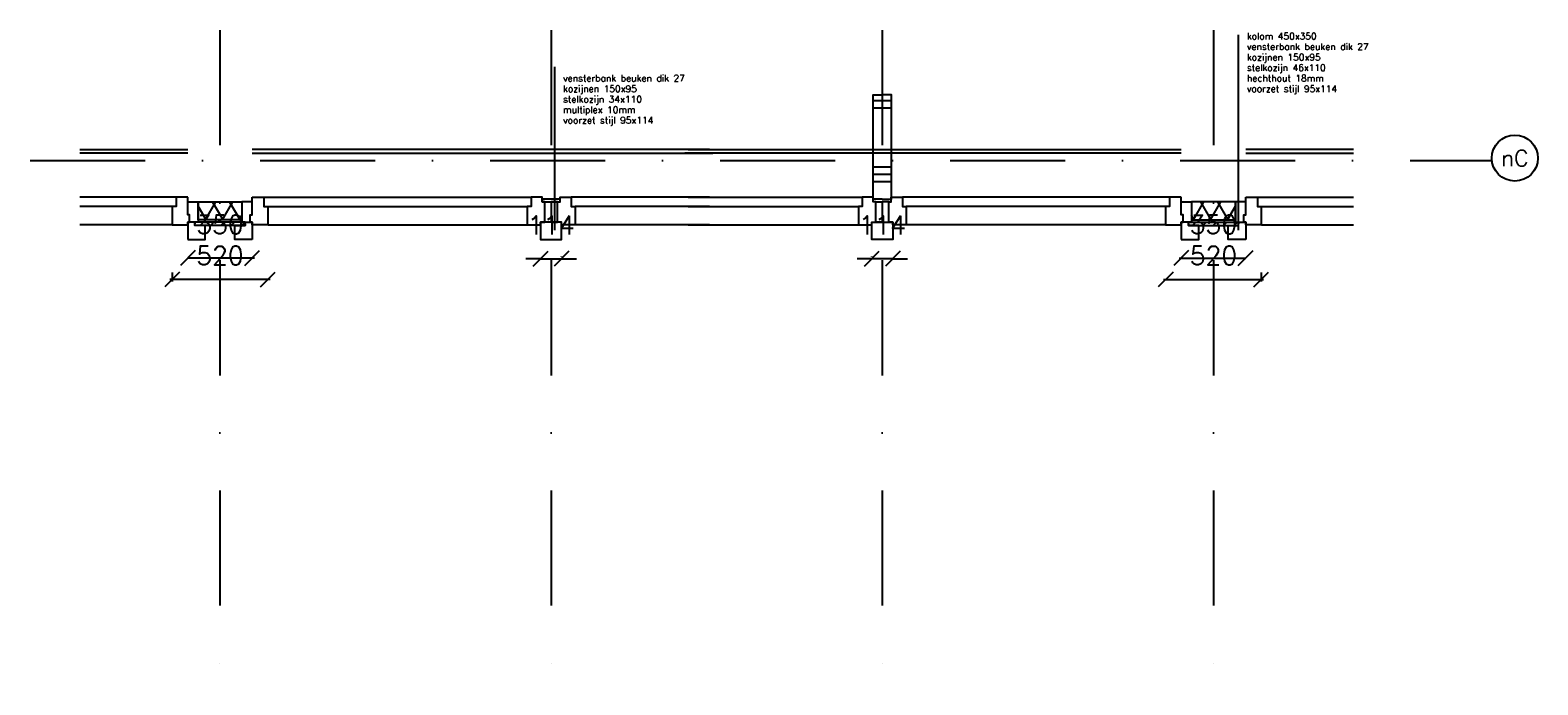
# Model space of a CAD drawing. Extents: x 7198 to 172353, y -998 to 131648.
# Tile 61 of 66: x 108012 to 116207, y 78867 to 82423. Entities that reach past the tile are written whole.
import ezdxf
from ezdxf.enums import TextEntityAlignment as Align

# ---------------------------------------------------------------- set-up
doc = ezdxf.new("R2010")
doc.units = 0
doc.header["$LTSCALE"] = 50
doc.header["$MEASUREMENT"] = 0
doc.header["$PDSIZE"] = -1
doc.linetypes.add('DASHDOT', pattern=[25, 12.5, -6.25, 0, -6.25])
doc.linetypes.add('DD1', pattern=[2.66667, 1.66667, -0.5, 0, -0.5])
doc.layers.get('0').update_dxf_attribs({"linetype": 'CONTINUOUS'})
doc.layers.get('DEFPOINTS').update_dxf_attribs({"linetype": 'CONTINUOUS'})
for name, color, linetype in [('A--A21--_F-23-', 9, 'CONTINUOUS'), ('A--A22--_F123-', 9, 'CONTINUOUS'), ('A--A42--_F-23-', 9, 'CONTINUOUS'), ('A--L$7A1-_STRAMIEN', 1, 'CONTINUOUS'), ('A--L21--', 3, 'CONTINUOUS'), ('A--L22--', 7, 'CONTINUOUS'), ('A--L22--_F-23-', 7, 'CONTINUOUS'), ('A--L22A2_BINNENWAND', 2, 'CONTINUOUS'), ('A--L31A1_BUITENKOZIJN', 1, 'CONTINUOUS'), ('A--L42--', 7, 'CONTINUOUS'), ('A--L42--_F-23-', 7, 'CONTINUOUS'), ('A--M$1A-_F123-', 1, 'CONTINUOUS'), ('A--T01A-18_TEKST', 1, 'CONTINUOUS'), ('STRAMIEN', 1, 'DD1')]:
    doc.layers.add(name, color=color, linetype=linetype)
doc.styles.add('HIEMSTRA', font='romans.shx')
doc.dimstyles.get("Standard").update_dxf_attribs({"dimscale": 40, "dimtxt": 2.5, "dimasz": 2, "dimexe": 0.3, "dimexo": 0.3, "dimgap": 2, "dimtad": 1, "dimdec": 0, "dimzin": 0, "dimdsep": 46, "dimtxsty": 'HIEMSTRA', "dimblk1": 'OBLIQUE', "dimblk2": 'OBLIQUE', "dimsah": 1, "dimcen": -0.09, "dimdle": 0.3, "dimse1": 1, "dimclrd": 2, "dimclre": 2, "dimclrt": 3, "dimadec": 0, "dimazin": 0, "dimtfac": 1, "dimtdec": 4, "dimtofl": 0, "dimtmove": 2, "dimatfit": 3, "dimldrblk": 'OBLIQUE', "dimfxl": 1, "dimtvp": 625, "dimtolj": 1, "dimtzin": 0, "dimarcsym": 0})

# ---------------------------------------------------------------- blocks, each defined once
blk = doc.blocks.new('_OBLIQUE')
at = {"color": 0, "linetype": 'ByBlock'}
blk.add_line((-0.5, -0.5), (0.5, 0.5), dxfattribs=at)
blk = doc.blocks.new('*D256')
at = {"color": 2, "linetype": 'ByBlock', "transparency": 16777216}
blk.add_line((109230.5, 81185.2), (108868.5, 81185.2), dxfattribs=at)
at = {"layer": 'DEFPOINTS', "color": 0, "linetype": 'ByBlock', "transparency": 16777216}
for p in [(108868.5, 81185.2), (108868.5, 81185.2), (109218.5, 81185.2)]:
    blk.add_point(p, dxfattribs=at)
at = {"color": 2, "linetype": 'ByBlock', "transparency": 16777216, "xscale": 80, "yscale": 80, "zscale": 80, "rotation": 180}
blk.add_blockref('_OBLIQUE', (108868.5, 81185.2), dxfattribs=at)
at = {"color": 2, "linetype": 'ByBlock', "transparency": 16777216, "xscale": 80, "yscale": 80, "zscale": 80}
blk.add_blockref('_OBLIQUE', (109218.5, 81185.2), dxfattribs=at)
at = {"color": 3, "linetype": 'ByBlock', "transparency": 16777216, "insert": (109043.5, 81367.2), "char_height": 100, "attachment_point": 5, "style": 'HIEMSTRA'}
blk.add_mtext('\\A1;350', dxfattribs=at)
blk = doc.blocks.new('*U730')
at = {"layer": 'A--A42--_F-23-', "linetype": 'Continuous'}
h = blk.add_hatch(dxfattribs=at)
h.set_pattern_fill('ALFALINE', color=256, scale=40, style=0)
h.set_pattern_definition([(45, (-109179.46, -81371.55), (-28.284271, 28.284271), [])])
h.paths.add_polyline_path([(0, 0), (0, -9), (-272, -9), (-272, 0), (-272, 9), (0, 9)])
at = {"layer": 'A--L42--_F-23-', "color": 2, "linetype": 'Continuous'}
for points in [[(0, 0), (0, 9), (-272, 9), (-272, 0)], [(0, 0), (0, -9), (-272, -9), (-272, 0)]]:
    blk.add_lwpolyline(points, dxfattribs=at)
blk = doc.blocks.new('*D257')
at = {"color": 2, "linetype": 'ByBlock', "transparency": 16777216}
for p, q in [((109315.4, 81069), (108771.5, 81069)), ((108783.5, 81107.3), (108783.5, 81057))]:
    blk.add_line(p, q, dxfattribs=at)
at = {"layer": 'DEFPOINTS', "color": 0, "linetype": 'ByBlock', "transparency": 16777216}
for p in [(108783.5, 81119.3), (108783.5, 81069), (109303.4, 81119.3)]:
    blk.add_point(p, dxfattribs=at)
at = {"color": 2, "linetype": 'ByBlock', "transparency": 16777216, "xscale": 80, "yscale": 80, "zscale": 80, "rotation": 180}
blk.add_blockref('_OBLIQUE', (108783.5, 81069), dxfattribs=at)
at = {"color": 2, "linetype": 'ByBlock', "transparency": 16777216, "xscale": 80, "yscale": 80, "zscale": 80}
blk.add_blockref('_OBLIQUE', (109303.4, 81069), dxfattribs=at)
at = {"color": 3, "linetype": 'ByBlock', "transparency": 16777216, "insert": (109043.5, 81199), "char_height": 100, "attachment_point": 5, "style": 'HIEMSTRA'}
blk.add_mtext('\\A1;520', dxfattribs=at)
blk = doc.blocks.new('*D258')
at = {"color": 2, "linetype": 'ByBlock', "transparency": 16777216}
for p, q in [((42243.6, 4178.1), (42243.6, 4180.5)), ((42129.6, 4168.5), (42049.6, 4168.5)), ((42129.6, 4168.5), (42243.6, 4168.5)), ((42243.6, 4168.5), (42323.6, 4168.5))]:
    blk.add_line(p, q, dxfattribs=at)
at = {"layer": 'DEFPOINTS', "color": 0, "linetype": 'ByBlock', "transparency": 16777216}
for p in [(42129.6, 4166.1), (42243.6, 4168.5), (42243.6, 4166.1)]:
    blk.add_point(p, dxfattribs=at)
at = {"color": 2, "linetype": 'ByBlock', "transparency": 16777216, "xscale": 80, "yscale": 80, "zscale": 80}
blk.add_blockref('_OBLIQUE', (42129.6, 4168.5), dxfattribs=at)
at = {"color": 2, "linetype": 'ByBlock', "transparency": 16777216, "xscale": 80, "yscale": 80, "zscale": 80, "rotation": 180}
blk.add_blockref('_OBLIQUE', (42243.6, 4168.5), dxfattribs=at)
at = {"color": 3, "linetype": 'ByBlock', "transparency": 16777216, "insert": (42186.6, 4350.5), "char_height": 100, "attachment_point": 5, "style": 'HIEMSTRA'}
blk.add_mtext('\\A1;114', dxfattribs=at)
blk = doc.blocks.new('*D259')
at = {"color": 2, "linetype": 'ByBlock', "transparency": 16777216}
for p, q in [((43929.6, 4178.1), (43929.6, 4180.5)), ((43929.6, 4168.5), (43849.6, 4168.5)), ((44043.6, 4168.5), (43929.6, 4168.5)), ((44043.6, 4168.5), (44123.6, 4168.5))]:
    blk.add_line(p, q, dxfattribs=at)
at = {"layer": 'DEFPOINTS', "color": 0, "linetype": 'ByBlock', "transparency": 16777216}
for p in [(43929.6, 4168.5), (43929.6, 4166.1), (44043.6, 4166.1)]:
    blk.add_point(p, dxfattribs=at)
at = {"color": 2, "linetype": 'ByBlock', "transparency": 16777216, "xscale": 80, "yscale": 80, "zscale": 80}
blk.add_blockref('_OBLIQUE', (43929.6, 4168.5), dxfattribs=at)
at = {"color": 2, "linetype": 'ByBlock', "transparency": 16777216, "xscale": 80, "yscale": 80, "zscale": 80, "rotation": 180}
blk.add_blockref('_OBLIQUE', (44043.6, 4168.5), dxfattribs=at)
at = {"color": 3, "linetype": 'ByBlock', "transparency": 16777216, "insert": (43986.6, 4350.5), "char_height": 100, "attachment_point": 5, "style": 'HIEMSTRA'}
blk.add_mtext('\\A1;114', dxfattribs=at)
blk = doc.blocks.new('*U729')
at = {"layer": 'A--A22--_F123-', "linetype": 'Continuous'}
h = blk.add_hatch(dxfattribs=at)
h.set_pattern_fill('ALFAPLST', color=256, scale=400, style=0)
h.set_pattern_definition([(0, (0, 0), (0, 400), []), (0, (0, 40), (0, 400), []), (0, (0, 80), (0, 400), [])])
h.paths.add_polyline_path([(0, 0), (-50, 0), (-50, 566.3), (0, 566.3), (50, 566.3), (50, 0)])
at = {"layer": 'A--L22--_F-23-', "color": 3, "linetype": 'Continuous'}
for points in [[(0, 0), (-50, 0), (-50, 566.3), (0, 566.3)], [(0, 0), (50, 0), (50, 566.3), (0, 566.3)]]:
    blk.add_lwpolyline(points, dxfattribs=at)
blk = doc.blocks.new('*U728')
at = {"layer": 'A--A42--_F-23-', "linetype": 'Continuous'}
h = blk.add_hatch(dxfattribs=at)
h.set_pattern_fill('ALFALINE', color=256, scale=40, style=0)
h.set_pattern_definition([(45, (-114307.46, -81371.55), (-28.284271, 28.284271), [])])
h.paths.add_polyline_path([(0, 0), (0, 9), (272, 9), (272, 0), (272, -9), (0, -9)])
at = {"layer": 'A--L42--_F-23-', "color": 2, "linetype": 'Continuous'}
for points in [[(0, 0), (0, 9), (272, 9), (272, 0)], [(0, 0), (0, -9), (272, -9), (272, 0)]]:
    blk.add_lwpolyline(points, dxfattribs=at)
blk = doc.blocks.new('*D260')
at = {"color": 2, "linetype": 'ByBlock', "transparency": 16777216}
blk.add_line((114256.5, 81185.2), (114618.5, 81185.2), dxfattribs=at)
at = {"layer": 'DEFPOINTS', "color": 0, "linetype": 'ByBlock', "transparency": 16777216}
for p in [(114268.5, 81185.2), (114618.5, 81185.2), (114618.5, 81185.2)]:
    blk.add_point(p, dxfattribs=at)
at = {"color": 2, "linetype": 'ByBlock', "transparency": 16777216, "xscale": 80, "yscale": 80, "zscale": 80, "rotation": 180}
blk.add_blockref('_OBLIQUE', (114268.5, 81185.2), dxfattribs=at)
at = {"color": 2, "linetype": 'ByBlock', "transparency": 16777216, "xscale": 80, "yscale": 80, "zscale": 80}
blk.add_blockref('_OBLIQUE', (114618.5, 81185.2), dxfattribs=at)
at = {"color": 3, "linetype": 'ByBlock', "transparency": 16777216, "insert": (114443.5, 81367.2), "char_height": 100, "attachment_point": 5, "style": 'HIEMSTRA'}
blk.add_mtext('\\A1;350', dxfattribs=at)
blk = doc.blocks.new('*D261')
at = {"color": 2, "linetype": 'ByBlock', "transparency": 16777216}
for p, q in [((114171.5, 81069), (114715.4, 81069)), ((114703.4, 81107.3), (114703.4, 81057))]:
    blk.add_line(p, q, dxfattribs=at)
at = {"layer": 'DEFPOINTS', "color": 0, "linetype": 'ByBlock', "transparency": 16777216}
for p in [(114183.5, 81119.3), (114703.4, 81119.3), (114703.4, 81069)]:
    blk.add_point(p, dxfattribs=at)
at = {"color": 2, "linetype": 'ByBlock', "transparency": 16777216, "xscale": 80, "yscale": 80, "zscale": 80, "rotation": 180}
blk.add_blockref('_OBLIQUE', (114183.5, 81069), dxfattribs=at)
at = {"color": 2, "linetype": 'ByBlock', "transparency": 16777216, "xscale": 80, "yscale": 80, "zscale": 80}
blk.add_blockref('_OBLIQUE', (114703.4, 81069), dxfattribs=at)
at = {"color": 3, "linetype": 'ByBlock', "transparency": 16777216, "insert": (114443.5, 81199), "char_height": 100, "attachment_point": 5, "style": 'HIEMSTRA'}
blk.add_mtext('\\A1;520', dxfattribs=at)

msp = doc.modelspace()

# ---------------------------------------------------------------- hatches: boundary and pattern name
at = {"layer": 'A--A21--_F-23-'}
h = msp.add_hatch(dxfattribs=at)
h.set_pattern_fill('ALFAISO', color=256, scale=80, angle=180, style=0, pattern_type=2)
h.set_pattern_definition([(240, (4396.22, 172275.626), (69.28203, -40), []), (300, (4396.22, 172275.626), (69.28203, 40), [])])
h.paths.add_polyline_path([(108924.5, 81490.5), (109162.4, 81490.5), (109162.4, 81392.5), (108924.5, 81392.5)])
h = msp.add_hatch(dxfattribs=at)
h.set_pattern_fill('ALFAISO', color=256, scale=80, angle=180, style=0, pattern_type=2)
h.set_pattern_definition([(300, (219090.7, 172275.626), (-69.28203, -40), []), (240, (219090.7, 172275.626), (-69.28203, 40), [])])
h.paths.add_polyline_path([(114562.4, 81490.5), (114324.5, 81490.5), (114324.5, 81392.5), (114562.4, 81392.5)])

# ---------------------------------------------------------------- linework, layer by layer
at = {"layer": 'A--L$7A1-_STRAMIEN'}
msp.add_circle((116081.6, 81728), 125, dxfattribs=at)
at = {"layer": 'A--L21--'}
for points in [[(108924.5, 81490.5), (109162.4, 81490.5), (109162.4, 81392.5), (108924.5, 81392.5)], [(114562.4, 81490.5), (114324.5, 81490.5), (114324.5, 81392.5), (114562.4, 81392.5)]]:
    msp.add_lwpolyline(points, close=True, dxfattribs=at)
at = {"layer": 'A--L22A2_BINNENWAND'}
for p, q in [((108281.6, 81774), (108868.5, 81774)), ((111703.7, 81774), (109218.5, 81774)), ((111588.7, 81774), (114268.5, 81774)), ((115205.3, 81774), (114618.5, 81774))]:
    msp.add_line(p, q, dxfattribs=at)
for points in [[(108868.5, 81515.5), (108804.5, 81515.5), (108804.5, 81464.5), (108783.5, 81464.5), (108783.5, 81365.5), (108868.5, 81365.5), (108868.5, 81380.5), (108878.5, 81380.5), (108878.5, 81419.5), (108868.5, 81419.5)], [(108878.5, 81419.5), (108868.5, 81419.5), (108868.5, 81490.5), (108883.6, 81490.5), (108902.7, 81490.5), (108924.5, 81490.5), (108924.5, 81380.5), (108878.5, 81380.5)], [(109208.4, 81419.5), (109218.5, 81419.5), (109218.5, 81490.5), (109203.3, 81490.5), (109184.2, 81490.5), (109162.4, 81490.5), (109162.4, 81380.5), (109208.4, 81380.5)], [(109218.5, 81515.5), (109282.4, 81515.5), (109282.4, 81464.5), (109303.4, 81464.5), (109303.4, 81365.5), (109218.5, 81365.5), (109218.5, 81380.5), (109208.4, 81380.5), (109208.4, 81419.5), (109218.5, 81419.5)], [(110734.5, 81515.5), (110734.5, 81464.5), (110713.5, 81464.5), (110713.5, 81365.5), (110786.5, 81365.5), (110786.5, 81380.5), (110808.5, 81380.5), (110808.5, 81490.5), (110794.5, 81490.5), (110794.5, 81515.5)], [(110892.4, 81505.5), (110794.5, 81505.5), (110794.5, 81490.5), (110892.4, 81490.5)], [(110843.5, 81380.5), (110808.5, 81380.5), (110808.5, 81490.5), (110843.5, 81490.5)], [(110843.5, 81380.5), (110878.4, 81380.5), (110878.4, 81490.5), (110843.5, 81490.5)], [(110952.4, 81515.5), (110952.4, 81464.5), (110973.4, 81464.5), (110973.4, 81365.5), (110900.5, 81365.5), (110900.5, 81380.5), (110878.4, 81380.5), (110878.4, 81490.5), (110892.4, 81490.5), (110892.4, 81515.5)], [(112534.5, 81515.5), (112534.5, 81464.5), (112513.5, 81464.5), (112513.5, 81365.5), (112586.5, 81365.5), (112586.5, 81380.5), (112608.5, 81380.5), (112608.5, 81490.5), (112594.5, 81490.5), (112594.5, 81515.5)], [(112643.5, 81380.5), (112608.5, 81380.5), (112608.5, 81490.5), (112643.5, 81490.5)], [(112643.5, 81380.5), (112678.4, 81380.5), (112678.4, 81490.5), (112643.5, 81490.5)], [(112752.4, 81515.5), (112752.4, 81464.5), (112773.4, 81464.5), (112773.4, 81365.5), (112700.5, 81365.5), (112700.5, 81380.5), (112678.4, 81380.5), (112678.4, 81490.5), (112692.4, 81490.5), (112692.4, 81515.5)], [(114268.5, 81515.5), (114204.5, 81515.5), (114204.5, 81464.5), (114183.5, 81464.5), (114183.5, 81365.5), (114268.5, 81365.5), (114268.5, 81380.5), (114278.5, 81380.5), (114278.5, 81419.5), (114268.5, 81419.5)], [(114278.5, 81419.5), (114268.5, 81419.5), (114268.5, 81490.5), (114283.6, 81490.5), (114302.7, 81490.5), (114324.5, 81490.5), (114324.5, 81380.5), (114278.5, 81380.5)], [(114608.4, 81419.5), (114618.5, 81419.5), (114618.5, 81490.5), (114603.3, 81490.5), (114584.2, 81490.5), (114562.4, 81490.5), (114562.4, 81380.5), (114608.4, 81380.5)], [(114618.5, 81515.5), (114682.4, 81515.5), (114682.4, 81464.5), (114703.4, 81464.5), (114703.4, 81365.5), (114618.5, 81365.5), (114618.5, 81380.5), (114608.4, 81380.5), (114608.4, 81419.5), (114618.5, 81419.5)], [(108868.5, 81285.5), (108963.5, 81285.5), (108963.5, 81362.5), (108907.5, 81362.5), (108907.5, 81380.5), (108868.5, 81380.5), (108868.5, 81285.5)], [(109218.5, 81285.5), (109123.5, 81285.5), (109123.5, 81362.5), (109179.5, 81362.5), (109179.5, 81380.5), (109218.5, 81380.5), (109218.5, 81285.5)], [(110900.5, 81380.5), (110786.5, 81380.5), (110786.5, 81333.8), (110786.5, 81285.5), (110827.4, 81285.5), (110900.5, 81285.5), (110900.5, 81380.5)], [(112586.5, 81380.5), (112700.5, 81380.5), (112700.5, 81333.8), (112700.5, 81285.5), (112659.5, 81285.5), (112586.5, 81285.5), (112586.5, 81380.5)], [(114268.5, 81285.5), (114363.5, 81285.5), (114363.5, 81362.5), (114307.5, 81362.5), (114307.5, 81380.5), (114268.5, 81380.5), (114268.5, 81285.5)], [(114618.5, 81285.5), (114523.5, 81285.5), (114523.5, 81362.5), (114579.5, 81362.5), (114579.5, 81380.5), (114618.5, 81380.5), (114618.5, 81285.5)]]:
    msp.add_lwpolyline(points, close=True, dxfattribs=at)
at = {"layer": 'A--L31A1_BUITENKOZIJN'}
for p, q in [((108868.5, 81754), (108281.6, 81754)), ((109218.5, 81754), (111722.4, 81754)), ((114268.5, 81754), (111570, 81754)), ((114618.5, 81754), (115205.3, 81754)), ((108803.5, 81515.5), (108281.6, 81515.5)), ((108782.5, 81464.5), (108281.6, 81464.5)), ((109283.5, 81515.5), (110734.5, 81515.5)), ((109304.5, 81464.5), (110713.5, 81464.5)), ((111703.7, 81515.5), (110952.4, 81515.5)), ((111703.7, 81464.5), (110973.4, 81464.5)), ((111588.7, 81515.5), (112534.5, 81515.5)), ((111588.7, 81464.5), (112513.5, 81464.5)), ((114203.5, 81515.5), (112752.4, 81515.5)), ((114182.5, 81464.5), (112773.4, 81464.5)), ((114683.5, 81515.5), (115205.3, 81515.5)), ((114704.5, 81464.5), (115205.3, 81464.5)), ((108782.5, 81365.5), (108281.6, 81365.5)), ((109304.5, 81365.5), (110713.5, 81365.5)), ((111703.7, 81365.5), (110973.4, 81365.5)), ((111588.7, 81365.5), (112513.5, 81365.5)), ((114182.5, 81365.5), (112773.4, 81365.5)), ((114704.5, 81365.5), (115205.3, 81365.5))]:
    msp.add_line(p, q, dxfattribs=at)
at = {"layer": 'A--T01A-18_TEKST'}
for p, q in [((114579.8, 81336.4), (114579.8, 82397)), ((110863.1, 81336.4), (110863.1, 82224.4))]:
    msp.add_line(p, q, dxfattribs=at)
at = {"layer": 'STRAMIEN', "linetype": 'DASHDOT'}
for p, q in [((109043.5, 82422.9), (109043.5, 78866.8)), ((110843.5, 82422.9), (110843.5, 78866.8)), ((112643.5, 82422.9), (112643.5, 78866.8)), ((114443.5, 82422.9), (114443.5, 78866.8)), ((108011.7, 81715.5), (115956.6, 81715.5))]:
    msp.add_line(p, q, dxfattribs=at)

# ---------------------------------------------------------------- block references
at = {"layer": 'A--L22--'}
msp.add_blockref('*U729', (112643.5, 81505.5), dxfattribs=at)
at = {"layer": 'A--L42--'}
for name, p in [('*U730', (109179.5, 81371.5)), ('*U728', (114307.5, 81371.5))]:
    msp.add_blockref(name, p, dxfattribs=at)

# ---------------------------------------------------------------- texts
at = {"layer": 'A--T01A-18_TEKST', "style": 'HIEMSTRA'}
for s, p in [('kolom 450x350', (114625, 82372.5)), ('vensterbank beuken dik 27', (114625, 82315.4)), ('kozijnen 150x95', (114625, 82258.3)), ('stelkozijn 46x110', (114625, 82201.2)), ('vensterbank beuken dik 27', (110908.3, 82144)), ('kozijnen 150x95', (110908.3, 82086.9)), ('voorzet stijl 95x114', (114625, 82086.9)), ('hechthout 18mm', (114625, 82144)), ('stelkozijn 34x110', (110908.3, 82029.8)), ('voorzet stijl 95x114', (110908.3, 81915.5)), ('multiplex 10mm', (110908.3, 81972.7))]:
    msp.add_text(s, height=36, dxfattribs=at).set_placement(p)
at = {"layer": 'STRAMIEN', "color": 3, "style": 'HIEMSTRA'}
msp.add_text('nC', height=87.5, dxfattribs=at).set_placement((116081.6, 81728), align=Align.MIDDLE_CENTER)

# ---------------------------------------------------------------- dimensions: what is measured, and where the dimension line sits
at = {"layer": 'A--M$1A-_F123-'}
for base, p1, p2, picture, middle in [((108868.5, 81185.2), (109218.5, 81185.2), (108868.5, 81185.2), '*D256', (109043.5, 81367.2)), ((114618.5, 81185.2), (114268.5, 81185.2), (114618.5, 81185.2), '*D260', (114443.5, 81367.2)), ((108783.5, 81069), (109303.4, 81119.3), (108783.5, 81119.3), '*D257', (109043.5, 81199)), ((114703.4, 81069), (114183.5, 81119.3), (114703.4, 81119.3), '*D261', (114443.5, 81199))]:
    dim = msp.add_linear_dim(base=base, p1=p1, p2=p2, dimstyle='Standard', override={"dimasz": 2, "dimgap": 2}, dxfattribs=at)
    dim.commit()
    dim.dimension.update_dxf_attribs({"geometry": picture, "text_midpoint": middle})
for base, p1, p2, picture, middle in [((110900.5, 81181.7), (110786.5, 81179.2), (110900.5, 81179.2), '*D258', (110843.5, 81363.7)), ((112586.5, 81181.7), (112700.5, 81179.2), (112586.5, 81179.2), '*D259', (112643.5, 81363.7))]:
    dim = msp.add_linear_dim(base=base, p1=p1, p2=p2, dimstyle='Standard', dxfattribs=at)
    dim.commit()
    dim.dimension.update_dxf_attribs({"geometry": picture, "text_midpoint": middle, "insert": (68656.9, 77013.1)})

doc.saveas('drawing.dxf')
